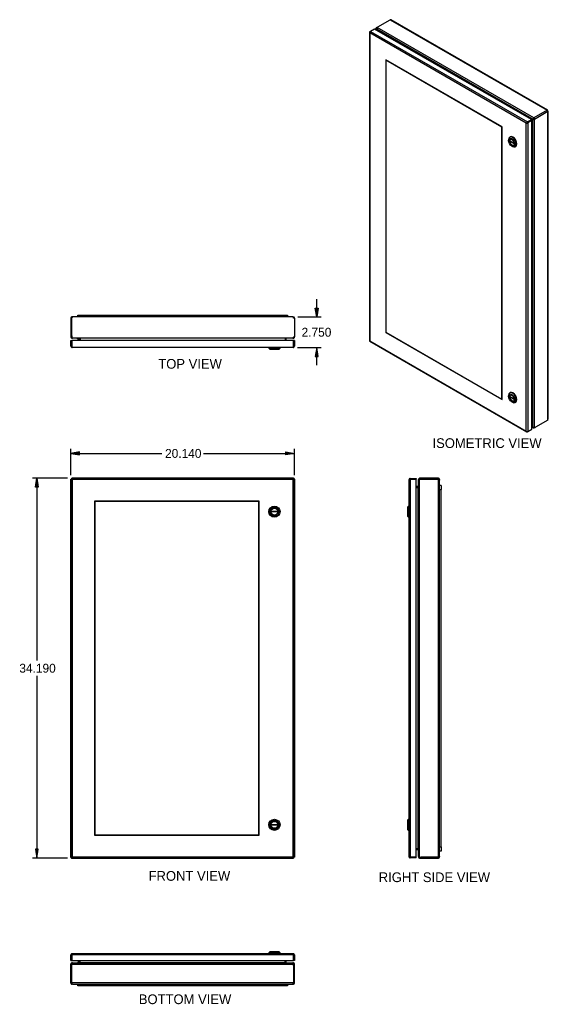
# Model space of a CAD drawing. Extents: x 91.1 to 183.8, y -18.5 to 70.1.
# Tile 2 of 2: x 136.2 to 183.8, y -18.5 to 70.1. Entities that reach past the tile are written whole.
import ezdxf
from ezdxf.enums import TextEntityAlignment as Align

# ---------------------------------------------------------------- set-up
doc = ezdxf.new("R2010")
doc.units = 0
doc.header["$MEASUREMENT"] = 0
doc.layers.get('0').update_dxf_attribs({"linetype": 'CONTINUOUS'})
for name, color, linetype in [('DEFAULT', 7, 'CONTINUOUS'), ('DV1_0', 7, 'CONTINUOUS'), ('DV2_0', 7, 'CONTINUOUS'), ('DV4_0', 7, 'CONTINUOUS'), ('DV7_0', 7, 'CONTINUOUS')]:
    doc.layers.add(name, color=color, linetype=linetype)
doc.styles.add('SEANS_TTF', font='txt')

msp = doc.modelspace()

# ---------------------------------------------------------------- hatches: boundary and pattern name
at = {"linetype": 'Continuous'}
for points in [[(163.061, 44.186), (162.928, 43.386), (162.795, 44.186)], [(163.061, 39.836), (162.928, 40.636), (162.795, 39.836)], [(141.601, 31.238), (140.801, 31.105), (141.601, 30.971)], [(160.141, 31.238), (160.941, 31.105), (160.141, 30.971)], [(137.62, 28.067), (137.753, 28.867), (137.887, 28.067)], [(137.62, -4.524), (137.753, -5.324), (137.887, -4.524)]]:
    msp.add_hatch(color=138, dxfattribs=at).paths.add_polyline_path(points)

# ---------------------------------------------------------------- linework, layer by layer
at = {"color": 7, "linetype": 'Continuous'}
for p, q in [((168.434, 69.492), (169.552, 70.138)), ((169.552, 70.138), (183.655, 61.995)), ((183.709, 62.001), (169.638, 70.124)), ((168.126, 69.302), (167.76, 69.09)), ((182.243, 61.151), (168.126, 69.302)), ((168.262, 69.333), (168.262, 69.223)), ((168.329, 69.374), (168.293, 69.394)), ((168.331, 69.285), (168.293, 69.263)), ((168.293, 69.263), (168.293, 69.205)), ((168.307, 69.24), (168.344, 69.261)), ((168.307, 69.24), (168.345, 69.175)), ((182.354, 61.188), (168.331, 69.285)), ((168.418, 69.133), (168.344, 69.261)), ((182.458, 61.305), (168.37, 69.439)), ((168.371, 69.456), (168.38, 69.45)), ((167.677, 69.017), (167.677, 41.244)), ((167.698, 69.009), (167.679, 69.007)), ((167.709, 69.061), (167.76, 69.09)), ((167.709, 68.944), (167.709, 41.229)), ((167.709, 68.944), (167.709, 68.944)), ((167.709, 68.944), (167.709, 68.944)), ((167.709, 68.944), (167.709, 68.944)), ((167.709, 68.944), (167.709, 68.944)), ((167.709, 68.944), (167.709, 68.944)), ((181.775, 60.822), (167.709, 68.944)), ((167.76, 69.09), (181.877, 60.94)), ((179.6, 60.485), (169.142, 66.523)), ((169.142, 66.523), (169.142, 41.995)), ((169.171, 66.507), (169.156, 66.498)), ((179.586, 60.477), (169.156, 66.498)), ((169.156, 66.498), (169.156, 42.003)), ((181.877, 60.94), (182.243, 61.151)), ((182.392, 61.209), (182.243, 61.123)), ((182.341, 61.18), (182.243, 61.123)), ((182.243, 61.151), (182.243, 61.092)), ((182.341, 61.18), (182.392, 61.209)), ((182.392, 61.211), (182.354, 61.189)), ((182.393, 61.211), (182.354, 61.188)), ((182.354, 61.188), (182.354, 61.189)), ((182.42, 61.163), (182.382, 61.141)), ((182.42, 61.163), (182.382, 61.141)), ((182.439, 61.225), (182.401, 61.242)), ((182.456, 61.196), (182.452, 61.154)), ((183.655, 61.995), (182.458, 61.305)), ((182.458, 61.246), (182.458, 61.305)), ((182.476, 61.227), (182.512, 61.248)), ((182.484, 61.202), (182.535, 61.172)), ((183.731, 61.863), (182.535, 61.172)), ((182.535, 33.433), (182.535, 61.172)), ((183.688, 61.967), (183.708, 62.001)), ((183.689, 61.966), (183.698, 61.971)), ((183.723, 61.908), (183.731, 61.913)), ((183.723, 61.907), (183.739, 61.907)), ((183.731, 34.107), (183.731, 61.863)), ((183.739, 61.907), (183.763, 61.906)), ((183.763, 34.188), (183.763, 61.907)), ((179.6, 60.485), (179.586, 60.477)), ((179.586, 35.982), (179.586, 60.477)), ((179.6, 35.957), (179.6, 60.485)), ((181.776, 60.823), (181.775, 60.822)), ((181.775, 60.822), (181.776, 60.822)), ((181.775, 60.822), (181.775, 60.822)), ((181.775, 33.108), (181.775, 60.822)), ((181.841, 60.861), (181.776, 60.823)), ((181.776, 60.822), (181.776, 60.822)), ((181.786, 60.828), (181.842, 60.86)), ((181.841, 60.861), (181.815, 60.867)), ((181.842, 60.86), (181.834, 60.834)), ((181.877, 60.881), (181.841, 60.861)), ((181.842, 60.86), (181.877, 60.881)), ((181.877, 60.881), (182.243, 61.092)), ((182.243, 61.092), (181.877, 60.881)), ((181.877, 60.881), (181.877, 60.881)), ((181.877, 60.881), (181.877, 60.881)), ((181.877, 60.881), (181.877, 60.881)), ((181.877, 60.881), (181.877, 60.881)), ((182.294, 61.063), (181.928, 60.852)), ((181.928, 60.852), (181.928, 33.079)), ((182.294, 61.063), (182.243, 61.092)), ((182.294, 33.29), (182.294, 61.063)), ((182.382, 61.141), (182.382, 61.141)), ((182.382, 33.476), (182.382, 61.141)), ((180.332, 59.596), (180.289, 59.571)), ((180.186, 59.342), (180.186, 59.269)), ((180.277, 59.265), (180.693, 59.025)), ((180.32, 59.241), (180.277, 59.216)), ((180.697, 58.974), (180.277, 59.216)), ((180.476, 58.767), (180.539, 58.73)), ((180.789, 58.705), (180.832, 58.73)), ((141.441, 43.536), (160.301, 43.536)), ((141.441, 43.536), (141.441, 43.386)), ((141.441, 43.536), (141.441, 43.536)), ((141.441, 43.386), (141.441, 43.536)), ((160.301, 43.536), (160.301, 43.386)), ((160.301, 43.386), (160.301, 43.536)), ((160.301, 43.536), (160.301, 43.536)), ((140.801, 43.278), (140.801, 41.696)), ((140.801, 43.278), (140.873, 43.278)), ((140.873, 43.278), (140.888, 43.278)), ((140.873, 43.278), (140.873, 41.696)), ((140.889, 41.696), (140.889, 43.278)), ((140.98, 43.386), (140.909, 43.386)), ((140.909, 43.314), (140.909, 43.386)), ((160.786, 43.386), (140.98, 43.386)), ((160.786, 43.386), (160.833, 43.386)), ((160.833, 43.353), (160.833, 43.386)), ((160.833, 43.278), (160.833, 43.353)), ((160.941, 43.278), (160.833, 43.278)), ((160.859, 43.303), (160.91, 43.353)), ((160.941, 43.278), (160.941, 41.586)), ((140.801, 41.696), (140.801, 41.586)), ((140.873, 41.696), (140.873, 41.586)), ((169.156, 42.003), (169.142, 41.995)), ((169.142, 41.995), (179.6, 35.957)), ((169.156, 42.003), (179.586, 35.982)), ((140.851, 41.586), (140.801, 41.586)), ((140.816, 41.261), (140.888, 41.261)), ((140.816, 40.744), (140.816, 41.261)), ((140.873, 41.586), (140.851, 41.586)), ((140.883, 41.586), (140.873, 41.586)), ((140.909, 41.586), (140.883, 41.586)), ((160.853, 41.261), (140.888, 41.261)), ((140.888, 41.261), (140.888, 40.744)), ((140.888, 40.744), (140.888, 41.261)), ((140.909, 41.586), (140.909, 41.559)), ((140.909, 41.559), (140.909, 41.55)), ((140.909, 41.55), (140.909, 41.478)), ((140.909, 41.55), (140.917, 41.55)), ((140.909, 41.478), (140.928, 41.478)), ((140.928, 41.478), (140.962, 41.478)), ((160.793, 41.478), (140.962, 41.478)), ((141.426, 41.421), (141.426, 41.478)), ((141.426, 41.421), (141.473, 41.421)), ((141.494, 41.4), (141.494, 41.261)), ((141.549, 41.453), (141.602, 41.471)), ((141.551, 41.442), (141.551, 41.261)), ((141.623, 41.442), (141.623, 41.261)), ((141.624, 41.461), (141.624, 41.442)), ((141.624, 41.442), (141.624, 41.261)), ((141.639, 41.442), (141.639, 41.453)), ((141.639, 41.442), (141.639, 41.261)), ((160.117, 41.453), (160.117, 41.442)), ((160.117, 41.442), (160.117, 41.261)), ((160.191, 41.442), (160.119, 41.442)), ((160.119, 41.261), (160.119, 41.442)), ((160.193, 41.453), (160.147, 41.468)), ((160.191, 41.261), (160.191, 41.442)), ((160.793, 41.478), (160.794, 41.478)), ((160.793, 41.478), (160.813, 41.478)), ((160.813, 41.478), (160.813, 41.485)), ((160.813, 41.478), (160.833, 41.478)), ((160.833, 41.586), (160.833, 41.505)), ((160.833, 41.586), (160.909, 41.586)), ((160.833, 41.55), (160.833, 41.478)), ((160.833, 41.55), (160.833, 41.55)), ((160.833, 41.505), (160.833, 41.478)), ((160.833, 41.478), (160.833, 41.478)), ((160.853, 40.744), (160.853, 41.261)), ((160.925, 41.261), (160.853, 41.261)), ((160.853, 41.261), (160.853, 40.744)), ((160.857, 41.559), (160.904, 41.505)), ((160.909, 41.586), (160.941, 41.586)), ((160.925, 41.261), (160.925, 40.744)), ((167.706, 41.194), (181.823, 33.044)), ((167.709, 41.229), (181.775, 33.108)), ((167.709, 41.229), (167.709, 41.229)), ((167.709, 41.229), (167.709, 41.229)), ((167.709, 41.229), (167.709, 41.229)), ((167.709, 41.229), (167.709, 41.229)), ((140.888, 40.693), (140.861, 40.656)), ((140.888, 40.744), (140.888, 40.744)), ((140.888, 40.744), (140.888, 40.656)), ((140.888, 40.744), (140.888, 40.693)), ((160.817, 40.636), (140.924, 40.636)), ((140.924, 40.636), (140.924, 40.636)), ((140.924, 40.636), (140.924, 40.636)), ((140.924, 40.636), (140.924, 40.636)), ((158.629, 40.636), (158.629, 40.576)), ((158.629, 40.576), (158.719, 40.486)), ((158.629, 40.576), (159.629, 40.576)), ((158.719, 40.486), (159.539, 40.486)), ((159.539, 40.486), (159.629, 40.576)), ((159.629, 40.576), (159.629, 40.636)), ((160.817, 40.636), (160.817, 40.636)), ((160.817, 40.636), (160.818, 40.636)), ((160.817, 40.636), (160.817, 40.636)), ((160.853, 40.744), (160.853, 40.656)), ((160.853, 40.744), (160.853, 40.744)), ((160.853, 40.693), (160.853, 40.744)), ((160.853, 40.693), (160.88, 40.656)), ((180.332, 36.579), (180.289, 36.554)), ((179.6, 35.99), (179.586, 35.982)), ((180.186, 36.325), (180.186, 36.252)), ((180.277, 36.248), (180.693, 36.008)), ((180.32, 36.224), (180.277, 36.199)), ((180.697, 35.957), (180.277, 36.199)), ((180.476, 35.75), (180.539, 35.713)), ((180.789, 35.688), (180.832, 35.713)), ((183.731, 34.107), (182.612, 33.461)), ((181.776, 33.108), (181.775, 33.108)), ((181.775, 33.108), (181.775, 33.108)), ((181.775, 33.108), (181.776, 33.107)), ((181.776, 33.108), (181.775, 33.108)), ((181.776, 33.108), (181.776, 33.108)), ((181.826, 33.066), (181.815, 33.05)), ((181.928, 33.079), (181.877, 33.049)), ((181.928, 33.079), (182.294, 33.29)), ((182.368, 33.499), (182.294, 33.628)), ((182.294, 33.543), (182.331, 33.478)), ((182.294, 33.483), (182.344, 33.454)), ((182.294, 33.447), (182.389, 33.392)), ((182.331, 33.478), (182.368, 33.499)), ((182.379, 33.475), (182.344, 33.454)), ((182.382, 33.476), (182.379, 33.475)), ((182.458, 33.429), (182.458, 33.389)), ((182.55, 33.425), (182.55, 33.436)), ((140.801, 28.778), (140.801, 28.758)), ((140.801, 28.778), (140.816, 28.778)), ((140.816, 28.758), (140.801, 28.758)), ((140.816, -5.236), (140.816, 28.779)), ((140.816, 28.779), (140.861, 28.779)), ((140.888, 28.779), (140.861, 28.779)), ((140.888, 28.851), (160.853, 28.851)), ((140.888, 28.851), (140.888, 28.806)), ((140.888, 28.779), (140.888, 28.806)), ((140.917, 28.75), (140.888, 28.779)), ((140.889, 28.867), (140.889, 28.851)), ((140.909, 28.867), (140.889, 28.867)), ((140.909, 28.851), (140.909, 28.867)), ((160.833, 28.867), (140.909, 28.867)), ((140.924, 28.743), (140.924, 28.743)), ((160.817, 28.743), (140.924, 28.743)), ((140.924, 28.743), (140.924, -5.2)), ((140.924, 28.743), (140.924, 28.743)), ((140.924, 28.743), (140.924, 28.743)), ((140.924, 28.743), (140.924, 28.743)), ((160.817, 28.743), (160.817, 28.743)), ((160.817, -5.2), (160.817, 28.743)), ((160.817, 28.743), (160.817, 28.743)), ((160.817, 28.743), (160.817, 28.743)), ((160.817, 28.743), (160.818, 28.743)), ((160.824, 28.75), (160.853, 28.779)), ((160.833, 28.867), (160.833, 28.851)), ((160.853, 28.851), (160.853, 28.806)), ((160.853, 28.779), (160.853, 28.806)), ((160.853, 28.779), (160.88, 28.779)), ((160.858, 28.784), (160.909, 28.835)), ((160.925, 28.779), (160.88, 28.779)), ((160.925, 28.779), (160.925, -5.236)), ((160.941, 28.759), (160.925, 28.759)), ((160.941, -5.215), (160.941, 28.759)), ((171.24, 28.743), (171.24, 28.743)), ((171.24, -5.2), (171.24, 28.743)), ((171.24, 28.743), (171.24, 28.743)), ((171.24, 28.743), (171.24, 28.743)), ((171.297, 28.779), (171.26, 28.806)), ((171.348, 28.779), (171.26, 28.779)), ((171.348, 28.779), (171.297, 28.779)), ((171.348, 28.851), (171.865, 28.851)), ((171.348, 28.779), (171.348, -5.236)), ((171.348, 28.779), (171.865, 28.779)), ((171.348, 28.779), (171.348, 28.779)), ((171.865, 28.779), (171.348, 28.779)), ((171.865, 28.851), (171.865, 28.779)), ((171.865, -5.236), (171.865, 28.779)), ((172.082, 28.759), (172.082, 28.739)), ((172.154, 28.759), (172.082, 28.759)), ((172.109, 28.759), (172.082, 28.759)), ((172.082, 28.759), (172.082, 28.759)), ((172.082, 28.739), (172.082, 28.72)), ((172.082, 28.739), (172.089, 28.739)), ((172.082, 28.72), (172.082, 28.72)), ((172.082, -5.162), (172.082, 28.72)), ((172.163, 28.783), (172.109, 28.831)), ((172.19, 28.759), (172.109, 28.759)), ((173.882, 28.867), (172.19, 28.867)), ((172.19, 28.867), (172.19, 28.835)), ((172.19, 28.835), (172.19, 28.759)), ((172.19, -5.215), (172.19, 28.759)), ((173.882, 28.759), (172.19, 28.759)), ((173.882, 28.759), (173.882, 28.867)), ((173.882, -5.235), (173.882, 28.759)), ((173.957, 28.759), (173.882, 28.759)), ((173.907, 28.784), (173.957, 28.836)), ((173.957, 28.759), (173.99, 28.759)), ((173.99, 28.759), (173.99, 28.711)), ((173.99, -5.144), (173.99, 28.711)), ((172.046, 28.117), (171.865, 28.117)), ((172.046, 28.045), (171.865, 28.045)), ((171.865, 28.043), (172.046, 28.044)), ((172.046, -4.485), (172.046, 28.044)), ((172.057, 28.044), (172.046, 28.044)), ((172.057, 28.118), (172.073, 28.074)), ((174.14, 28.226), (173.99, 28.226)), ((173.99, 27.851), (174.14, 27.851)), ((174.14, 28.226), (174.14, 27.851)), ((174.14, -4.309), (174.14, 27.851)), ((157.741, 26.792), (142.951, 26.792)), ((142.951, 26.792), (142.951, -3.249)), ((157.721, 26.771), (142.971, 26.771)), ((142.971, 26.771), (142.971, -3.229)), ((157.721, -3.229), (157.721, 26.771)), ((157.741, -3.249), (157.741, 26.792)), ((158.818, 25.896), (159.44, 25.896)), ((159.44, 25.836), (158.818, 25.836)), ((171.18, 26.366), (171.09, 26.276)), ((171.09, 26.276), (171.09, 25.456)), ((171.18, 26.366), (171.18, 25.366)), ((171.24, 26.366), (171.18, 26.366)), ((171.09, 25.456), (171.18, 25.366)), ((171.18, 25.366), (171.24, 25.366)), ((158.818, -2.294), (159.44, -2.294)), ((159.44, -2.354), (158.818, -2.354)), ((171.18, -1.824), (171.09, -1.914)), ((171.09, -1.914), (171.09, -2.734)), ((171.24, -1.824), (171.18, -1.824)), ((171.18, -1.824), (171.18, -2.824)), ((142.951, -3.249), (157.741, -3.249)), ((142.971, -3.229), (157.721, -3.229)), ((171.09, -2.734), (171.18, -2.824)), ((171.18, -2.824), (171.24, -2.824)), ((173.99, -4.309), (174.14, -4.309)), ((174.14, -4.309), (174.14, -4.684)), ((140.801, -5.216), (140.816, -5.216)), ((140.816, -5.236), (140.861, -5.236)), ((140.883, -5.241), (140.832, -5.292)), ((140.888, -5.236), (140.861, -5.236)), ((140.917, -5.207), (140.888, -5.236)), ((140.888, -5.236), (140.888, -5.263)), ((140.888, -5.308), (140.888, -5.263)), ((160.853, -5.308), (140.888, -5.308)), ((140.909, -5.324), (140.909, -5.308)), ((140.924, -5.2), (140.924, -5.2)), ((140.924, -5.2), (160.817, -5.2)), ((140.924, -5.2), (140.924, -5.2)), ((140.924, -5.2), (140.924, -5.2)), ((140.924, -5.2), (140.924, -5.2)), ((160.817, -5.2), (160.817, -5.2)), ((160.818, -5.2), (160.817, -5.2)), ((160.817, -5.2), (160.817, -5.2)), ((160.817, -5.2), (160.817, -5.2)), ((160.824, -5.207), (160.853, -5.236)), ((160.833, -5.308), (160.833, -5.324)), ((160.853, -5.236), (160.853, -5.263)), ((160.853, -5.236), (160.88, -5.236)), ((160.853, -5.308), (160.853, -5.263)), ((160.853, -5.324), (160.853, -5.308)), ((160.925, -5.236), (160.88, -5.236)), ((160.925, -5.215), (160.941, -5.215)), ((160.941, -5.235), (160.925, -5.235)), ((160.941, -5.235), (160.941, -5.215)), ((171.24, -5.2), (171.24, -5.2)), ((171.24, -5.2), (171.24, -5.2)), ((171.24, -5.2), (171.24, -5.2)), ((171.348, -5.236), (171.26, -5.236)), ((171.297, -5.236), (171.26, -5.263)), ((171.297, -5.236), (171.348, -5.236)), ((171.348, -5.236), (171.865, -5.236)), ((171.865, -5.236), (171.348, -5.236)), ((171.348, -5.236), (171.348, -5.236)), ((171.865, -5.308), (171.348, -5.308)), ((172.046, -4.485), (171.865, -4.485)), ((171.865, -4.5), (172.046, -4.501)), ((172.046, -4.502), (171.865, -4.502)), ((172.046, -4.574), (171.865, -4.574)), ((171.865, -5.308), (171.865, -5.236)), ((172.046, -4.485), (172.046, -4.501)), ((172.046, -4.485), (172.057, -4.485)), ((172.066, -4.501), (172.046, -4.501)), ((172.057, -4.576), (172.075, -4.522)), ((172.082, -5.162), (172.082, -5.196)), ((172.082, -5.196), (172.082, -5.216)), ((172.082, -5.196), (172.119, -5.196)), ((172.132, -5.216), (172.082, -5.216)), ((172.154, -5.216), (172.132, -5.216)), ((172.154, -5.207), (172.154, -5.216)), ((172.163, -5.216), (172.154, -5.216)), ((172.19, -5.216), (172.163, -5.216)), ((172.19, -5.241), (172.19, -5.216)), ((172.19, -5.216), (172.19, -5.216)), ((172.19, -5.252), (172.19, -5.241)), ((172.19, -5.252), (172.19, -5.274)), ((172.19, -5.252), (172.3, -5.252)), ((173.882, -5.235), (172.3, -5.235)), ((172.3, -5.324), (172.3, -5.252)), ((172.3, -5.252), (173.882, -5.252)), ((173.882, -5.236), (173.882, -5.252)), ((173.882, -5.324), (173.882, -5.252)), ((173.918, -5.216), (173.99, -5.216)), ((174.14, -4.684), (173.99, -4.684)), ((173.99, -5.216), (173.99, -5.144)), ((140.909, -5.324), (160.833, -5.324)), ((160.833, -5.324), (160.853, -5.324)), ((172.19, -5.324), (172.3, -5.324)), ((172.3, -5.324), (173.882, -5.324)), ((140.816, -14.541), (140.816, -14.024)), ((140.888, -13.973), (140.861, -13.936)), ((140.888, -14.024), (140.888, -13.936)), ((140.888, -13.973), (140.888, -14.024)), ((160.853, -14.024), (140.888, -14.024)), ((140.888, -14.024), (140.888, -14.541)), ((140.888, -14.541), (140.888, -14.024)), ((140.888, -14.024), (140.888, -14.024)), ((140.924, -13.916), (140.924, -13.916)), ((140.924, -13.916), (160.817, -13.916)), ((140.924, -13.916), (140.924, -13.916)), ((140.924, -13.916), (140.924, -13.916)), ((158.719, -13.766), (158.629, -13.856)), ((158.629, -13.856), (158.629, -13.916)), ((159.629, -13.856), (158.629, -13.856)), ((159.539, -13.766), (158.719, -13.766)), ((159.629, -13.856), (159.539, -13.766)), ((159.629, -13.916), (159.629, -13.856)), ((160.818, -13.916), (160.817, -13.916)), ((160.817, -13.916), (160.817, -13.916)), ((160.817, -13.916), (160.817, -13.916)), ((160.853, -13.973), (160.88, -13.936)), ((160.853, -14.024), (160.853, -13.936)), ((160.853, -14.024), (160.853, -13.973)), ((160.853, -14.024), (160.853, -14.024)), ((160.853, -14.024), (160.853, -14.541)), ((160.853, -14.541), (160.853, -14.024)), ((160.925, -14.024), (160.925, -14.541)), ((140.801, -16.558), (140.801, -14.866)), ((140.816, -14.541), (140.888, -14.541)), ((140.909, -14.866), (140.832, -14.866)), ((140.885, -14.839), (140.837, -14.785)), ((140.888, -14.541), (160.853, -14.541)), ((140.908, -14.758), (140.909, -14.758)), ((140.909, -14.83), (140.908, -14.758)), ((140.928, -14.758), (140.909, -14.758)), ((140.909, -14.786), (140.909, -14.758)), ((140.909, -14.866), (140.909, -14.786)), ((140.909, -14.83), (140.909, -14.83)), ((140.909, -16.558), (140.909, -14.866)), ((140.909, -14.866), (160.833, -14.866)), ((140.948, -14.758), (140.928, -14.758)), ((140.928, -14.758), (140.928, -14.766)), ((140.948, -14.758), (160.779, -14.758)), ((140.948, -14.758), (140.948, -14.758)), ((141.426, -14.701), (141.473, -14.701)), ((141.426, -14.701), (141.426, -14.758)), ((141.494, -14.68), (141.494, -14.541)), ((141.549, -14.734), (141.594, -14.749)), ((141.551, -14.541), (141.551, -14.722)), ((141.551, -14.722), (141.623, -14.722)), ((141.623, -14.541), (141.623, -14.722)), ((141.624, -14.722), (141.624, -14.541)), ((141.624, -14.734), (141.624, -14.722)), ((141.624, -14.722), (160.103, -14.722)), ((160.103, -14.722), (160.103, -14.541)), ((160.103, -14.722), (160.103, -14.734)), ((160.117, -14.722), (160.103, -14.722)), ((160.117, -14.722), (160.117, -14.541)), ((160.117, -14.742), (160.117, -14.722)), ((160.119, -14.722), (160.119, -14.541)), ((160.193, -14.734), (160.139, -14.751)), ((160.191, -14.722), (160.191, -14.541)), ((160.813, -14.758), (160.779, -14.758)), ((160.813, -14.758), (160.813, -14.795)), ((160.833, -14.758), (160.813, -14.758)), ((160.833, -14.83), (160.824, -14.83)), ((160.833, -14.83), (160.833, -14.758)), ((160.833, -14.839), (160.833, -14.83)), ((160.833, -14.866), (160.833, -14.839)), ((160.833, -14.867), (160.833, -14.866)), ((160.833, -14.866), (160.858, -14.866)), ((160.925, -14.541), (160.853, -14.541)), ((160.853, -14.976), (160.853, -16.558)), ((160.858, -14.866), (160.869, -14.866)), ((160.869, -14.976), (160.869, -14.866)), ((160.869, -14.866), (160.891, -14.866)), ((160.869, -16.558), (160.869, -14.976)), ((160.941, -14.976), (160.869, -14.976)), ((160.891, -14.866), (160.941, -14.866)), ((160.941, -14.976), (160.941, -14.866)), ((160.941, -16.558), (160.941, -14.976)), ((140.801, -16.558), (140.909, -16.558)), ((140.883, -16.583), (140.831, -16.633)), ((140.909, -16.558), (140.909, -16.633)), ((160.853, -16.558), (140.909, -16.558)), ((140.909, -16.633), (140.909, -16.666)), ((140.956, -16.666), (140.909, -16.666)), ((140.956, -16.666), (160.762, -16.666)), ((141.441, -16.816), (141.441, -16.666)), ((141.441, -16.666), (141.441, -16.816)), ((160.301, -16.816), (141.441, -16.816)), ((141.441, -16.816), (141.441, -16.816)), ((160.301, -16.816), (160.301, -16.666)), ((160.301, -16.666), (160.301, -16.816)), ((160.301, -16.816), (160.301, -16.816)), ((160.762, -16.666), (160.833, -16.666)), ((160.833, -16.594), (160.833, -16.666)), ((160.869, -16.558), (160.853, -16.558)), ((160.941, -16.558), (160.869, -16.558))]:
    msp.add_line(p, q, dxfattribs=at)
for centre, radius in [((159.129, 25.866), 0.5), ((159.129, 25.866), 0.41), ((159.129, 25.866), 0.312), ((159.129, -2.324), 0.5), ((159.129, -2.324), 0.41), ((159.129, -2.324), 0.312)]:
    msp.add_circle(centre, radius, dxfattribs=at)
for centre, radius, start, end in [((169.578, 70.019), 0.121, 60, 102.24268), ((168.481, 69.329), 0.156, 135.42382, 196.41776), ((167.809, 69.03), 0.132, 190.15261, 220.71537), ((167.898, 69.01), 0.201, 177.8102, 199.21468), ((182.531, 61.081), 0.207, 128.69066, 148.47975), ((182.378, 61.348), 0.207, 271.24427, 290.96136), ((182.438, 61.132), 0.0905, 102.0239, 120.05875), ((182.652, 60.124), 1.121, 100.94684, 102.1568), ((182.376, 61.241), 0.0903, 299.68357, 317.70316), ((181.983, 61.6), 0.622, 317.34779, 319.50711), ((181.951, 60.707), 0.21, 130.3254, 146.59357), ((181.763, 61.032), 0.21, 273.40643, 289.6746), ((140.909, 43.278), 0.108, 90, 180), ((140.909, 43.278), 0.036, 90, 180), ((160.833, 43.278), 0.108, 44.22131, 90), ((160.833, 43.277), 0.0364, 44.46947, 89.75184), ((160.833, 43.278), 0.036, 0, 44.22138), ((160.833, 43.278), 0.108, 0, 44.22138), ((141.201, 41.696), 0.312, 180, 200.653), ((140.909, 41.586), 0.108, 180, 270), ((140.909, 41.586), 0.036, 180, 270), ((140.95, 41.647), 0.0973, 244.88275, 249.23089), ((141.473, 41.4), 0.078, 0, 90), ((141.473, 41.4), 0.021, 0, 90), ((141.515, 41.442), 0.036, 18.60339, 90), ((141.515, 41.442), 0.036, 0, 18.60339), ((141.559, 41.337), 0.141, 55.55386, 86.93152), ((141.515, 41.442), 0.108, 0, 11.86819), ((141.545, 41.337), 0.14, 55.65886, 57.46836), ((160.196, 41.337), 0.14, 93.03044, 124.34114), ((160.227, 41.442), 0.108, 172.57821, 180), ((160.227, 41.442), 0.036, 161.39661, 180), ((160.227, 41.442), 0.036, 90, 161.39661), ((160.833, 41.586), 0.0363, 270.30213, 311.33488), ((160.833, 41.586), 0.108, 270.11673, 311.5216), ((160.833, 41.586), 0.036, 311.51946, 360), ((160.833, 41.586), 0.108, 311.51946, 360), ((140.924, 40.744), 0.108, 180, 234.47348), ((140.924, 40.744), 0.108, 234.47348, 269.78246), ((140.924, 40.744), 0.036, 180, 183.79021), ((140.924, 40.744), 0.108, 269.89915, 270), ((160.817, 40.744), 0.108, 270, 270.10085), ((160.817, 40.744), 0.108, 270.21754, 305.52652), ((160.817, 40.744), 0.036, 356.20979, 360), ((160.817, 40.744), 0.108, 305.52652, 360), ((181.928, 33.239), 0.201, 220.78532, 242.1898), ((181.9, 33.151), 0.132, 199.28463, 229.84739), ((182.495, 33.585), 0.157, 223.66139, 284.49703), ((141.305, 29.482), 0.831, 237.7263, 242.68049), ((140.186, 28.362), 0.831, 27.31951, 32.2737), ((161.556, 28.362), 0.831, 147.7263, 152.68049), ((160.436, 29.482), 0.831, 297.31951, 302.2737), ((160.833, 28.759), 0.108, 45, 90), ((160.833, 28.759), 0.036, 45, 55.62559), ((160.833, 28.759), 0.036, 34.37441, 45), ((160.833, 28.759), 0.108, 0, 45), ((171.348, 28.743), 0.108, 144.47348, 179.78246), ((171.348, 28.743), 0.108, 179.89915, 180), ((171.348, 28.743), 0.108, 90, 144.47348), ((171.348, 28.743), 0.036, 90, 93.79021), ((172.19, 28.759), 0.108, 138.15434, 179.60326), ((172.19, 28.759), 0.108, 90, 138.15618), ((172.19, 28.759), 0.036, 138.15418, 179.60338), ((172.19, 28.759), 0.036, 90, 138.15615), ((173.882, 28.759), 0.108, 45.77862, 90), ((173.882, 28.759), 0.036, 45.77862, 90), ((173.881, 28.758), 0.0364, 0.24819, 45.53044), ((173.882, 28.759), 0.108, 0, 45.77862), ((172.046, 28.153), 0.036, 270, 289.00077), ((172.046, 28.153), 0.108, 270, 276.94057), ((172.046, 28.153), 0.036, 289.00087, 360), ((171.94, 28.124), 0.142, 325.66966, 356.81571), ((159.129, 25.866), 0.312, 174.48878, 185.51122), ((159.129, 25.866), 0.312, 354.48878, 5.51122), ((159.129, -2.324), 0.312, 174.48878, 185.51122), ((140.909, -5.216), 0.108, 180, 225), ((140.909, -5.216), 0.108, 225, 270), ((141.305, -5.939), 0.831, 117.31951, 122.2737), ((140.909, -5.216), 0.036, 214.37441, 225), ((140.909, -5.216), 0.036, 225, 235.62559), ((140.186, -4.819), 0.831, 327.7263, 332.68049), ((161.556, -4.819), 0.831, 207.31951, 212.2737), ((160.436, -5.939), 0.831, 57.7263, 62.68049), ((171.348, -5.2), 0.108, 180, 180.10085), ((171.348, -5.2), 0.108, 180.21754, 215.52652), ((171.348, -5.2), 0.108, 215.52652, 270), ((171.348, -5.2), 0.036, 266.20979, 270), ((172.046, -4.61), 0.108, 78.13181, 90), ((172.046, -4.61), 0.036, 71.39661, 90), ((171.94, -4.566), 0.142, 3.18429, 34.33034), ((171.94, -4.581), 0.142, 33.06542, 34.33034), ((172.046, -4.61), 0.036, 0.00011, 71.3965), ((172.19, -5.216), 0.108, 180, 270), ((172.19, -5.216), 0.036, 180, 270), ((172.25, -5.175), 0.0961, 200.66048, 205.08947), ((172.3, -4.923), 0.312, 249.347, 270), ((173.882, -5.216), 0.036, 270, 360), ((173.882, -5.216), 0.108, 270, 360), ((140.924, -14.024), 0.108, 125.52652, 180), ((140.924, -14.024), 0.108, 90.21754, 125.52652), ((140.924, -14.024), 0.036, 176.20979, 180), ((140.924, -14.024), 0.108, 90, 90.10085), ((160.817, -14.024), 0.108, 89.89915, 90), ((160.817, -14.024), 0.108, 54.47348, 89.78246), ((160.817, -14.024), 0.036, 0, 3.79021), ((160.817, -14.024), 0.108, 0, 54.47348), ((140.909, -14.866), 0.108, 131.51946, 180), ((140.909, -14.866), 0.108, 90.11673, 131.5216), ((140.909, -14.866), 0.036, 131.51946, 180), ((140.909, -14.866), 0.0363, 90.30213, 131.33488), ((141.473, -14.68), 0.021, 270, 360), ((141.473, -14.68), 0.078, 270, 360), ((141.515, -14.722), 0.036, 270, 341.39661), ((141.515, -14.722), 0.036, 341.39661, 360), ((141.545, -14.618), 0.14, 273.03044, 304.34114), ((141.515, -14.722), 0.108, 352.57821, 360), ((160.182, -14.617), 0.141, 235.55386, 266.93152), ((160.196, -14.618), 0.14, 235.65886, 237.46836), ((160.227, -14.722), 0.108, 180, 191.86819), ((160.227, -14.722), 0.036, 180, 198.60339), ((160.227, -14.722), 0.036, 198.60339, 270), ((160.791, -14.927), 0.0973, 64.88275, 69.23089), ((160.833, -14.866), 0.108, 0, 90), ((160.833, -14.866), 0.036, 0, 90), ((160.541, -14.976), 0.312, 0, 20.653), ((140.909, -16.558), 0.108, 180, 224.22138), ((140.909, -16.558), 0.108, 224.22131, 270), ((140.909, -16.558), 0.036, 180, 224.22138), ((140.909, -16.558), 0.0364, 224.46947, 269.75184), ((160.833, -16.558), 0.108, 270, 360), ((160.833, -16.558), 0.036, 270, 360)]:
    msp.add_arc(centre, radius, start, end, dxfattribs=at)
for centre, major_axis, start_param, end_param in [((168.371, 69.201), (0.156, 0.27), 0.785398, 1.145861), ((168.5, 69.351), (-0.156, 0.27), 1.485603, 1.570796), ((168.654, 69.364), (-0.312, 0), 5.497787, 5.85825), ((167.785, 69.017), (0.108, 0), 2.356194, 3.306936), ((167.76, 69.002), (0.054, 0.0935), 0.785398, 1.73614), ((182.185, 61.45), (-0.156, 0.27), 3.141593, 3.225101), ((182.236, 61.48), (-0.156, 0.27), 3.141593, 3.184636), ((182.458, 61.216), (0.054, 0.0935), 0.785398, 1.625882), ((182.571, 60.892), (-0.156, 0.27), 6.176439, 6.224615), ((182.458, 61.216), (0.018, 0.0312), 0.785398, 1.625881), ((182.458, 61.216), (0.108, 0), 4.651642, 5.497787), ((182.458, 61.216), (0.036, 0), 4.651642, 5.497787), ((182.458, 61.216), (-0.054, 0.0935), 4.712389, 5.497787), ((182.458, 61.216), (-0.018, 0.0312), 4.712389, 5.497787), ((182.458, 61.216), (-0.018, 0.0312), 3.926991, 4.712389), ((182.458, 61.216), (-0.054, 0.0935), 3.926991, 4.712389), ((183.655, 61.907), (0.054, 0.0935), 0.01359, 0.785398), ((183.655, 61.907), (0.054, -0.0935), 0.785398, 2.356194), ((183.655, 61.907), (0.108, 0), 5.497787, 6.269596), ((181.877, 60.852), (0.054, 0.0935), 0.785398, 1.73614), ((181.852, 60.896), (0.108, 0), 4.547046, 5.497787), ((180.539, 59.138), (-0.25, 0.433), 0, 0.785398), ((180.497, 59.114), (0.156, -0.271), 3.209527, 6.215251), ((180.539, 59.138), (-0.25, 0.433), 2.356194, 6.283185), ((180.582, 59.163), (-0.25, 0.433), 3.141593, 6.283185), ((180.497, 59.114), (-0.156, 0.271), 0.689209, 0.881587), ((167.785, 41.244), (0.108, 0), 3.141593, 3.306936), ((167.76, 41.288), (0.054, 0.0935), 2.976249, 3.141593), ((180.539, 36.121), (-0.25, 0.433), 0, 0.785398), ((180.497, 36.097), (0.156, -0.271), 3.209527, 6.215251), ((180.539, 36.121), (-0.25, 0.433), 2.356194, 6.283185), ((180.582, 36.146), (-0.25, 0.433), 3.141593, 6.283185), ((180.497, 36.097), (-0.156, 0.271), 0.689209, 0.881587), ((181.877, 33.137), (0.054, 0.0935), 2.976249, 3.926991), ((181.852, 33.123), (0.108, 0), 4.547046, 5.497787), ((182.175, 33.388), (0.156, -0.27), 1.485603, 1.570796), ((182.524, 33.589), (0.156, -0.27), 4.712389, 4.797583), ((182.329, 33.553), (0.312, 0), 5.137324, 5.497787), ((182.612, 33.716), (-0.156, -0.27), 0.424935, 0.785398)]:
    msp.add_ellipse(centre, major_axis=major_axis, ratio=0.57735, start_param=start_param, end_param=end_param, dxfattribs=at)
for centre, major_axis in [((180.476, 59.101), (-0.205, 0.355)), ((180.476, 59.101), (0.156, -0.271)), ((180.476, 36.084), (-0.205, 0.355)), ((180.476, 36.084), (0.156, -0.271))]:
    msp.add_ellipse(centre, major_axis=major_axis, ratio=0.57735, dxfattribs=at)
for points, knots in [([(168.293, 69.263), (168.292, 69.264), (168.289, 69.268), (168.285, 69.273), (168.281, 69.278), (168.277, 69.283), (168.274, 69.289), (168.271, 69.294), (168.269, 69.3), (168.266, 69.306), (168.265, 69.312), (168.263, 69.317), (168.262, 69.323), (168.261, 69.333), (168.262, 69.347), (168.267, 69.361), (168.273, 69.372), (168.279, 69.38), (168.285, 69.388), (168.291, 69.392), (168.293, 69.394)], [0, 0, 0, 0, 0.038927, 0.078125, 0.117589, 0.157316, 0.197302, 0.237544, 0.278037, 0.318777, 0.35976, 0.400982, 0.442438, 0.484123, 0.610333, 0.738419, 0.803205, 0.86841, 0.934014, 1, 1, 1, 1]), ([(183.698, 61.971), (183.703, 61.979), (183.707, 61.986), (183.71, 61.997), (183.71, 62), (183.708, 62.001), (183.708, 62.001), (183.708, 62.001)], [0, 0, 0, 0, 0.491496, 0.491496, 0.982991, 0.982991, 1, 1, 1, 1]), ([(183.763, 61.906), (183.763, 61.906), (183.763, 61.906), (183.763, 61.908), (183.76, 61.91), (183.749, 61.913), (183.741, 61.913), (183.731, 61.913)], [0, 0, 0, 0, 0.017009, 0.017009, 0.508504, 0.508504, 1, 1, 1, 1]), ([(140.889, 43.278), (140.896, 43.292), (140.904, 43.306), (140.919, 43.332), (140.927, 43.344), (140.942, 43.364), (140.949, 43.372), (140.965, 43.383), (140.972, 43.386), (140.98, 43.386)], [0, 0, 0, 0, 0.25, 0.25, 0.5, 0.5, 0.75, 0.75, 1, 1, 1, 1]), ([(160.786, 43.386), (160.793, 43.386), (160.801, 43.383), (160.817, 43.372), (160.824, 43.364), (160.832, 43.354), (160.833, 43.353), (160.833, 43.353)], [0, 0, 0, 0, 0.491496, 0.491496, 0.982991, 0.982991, 1, 1, 1, 1]), ([(140.909, 41.586), (140.909, 41.583), (140.91, 41.579), (140.912, 41.572), (140.913, 41.566), (140.915, 41.56), (140.916, 41.553), (140.918, 41.547), (140.919, 41.541), (140.921, 41.536), (140.923, 41.53), (140.924, 41.525), (140.926, 41.52), (140.928, 41.515), (140.93, 41.511), (140.933, 41.503), (140.938, 41.493), (140.945, 41.485), (140.951, 41.48), (140.957, 41.478), (140.96, 41.478), (140.962, 41.478)], [0, 0, 0, 0, 0.037762, 0.075401, 0.112915, 0.150301, 0.187553, 0.22467, 0.261647, 0.298481, 0.335169, 0.371708, 0.408094, 0.444324, 0.480396, 0.516305, 0.6405, 0.762564, 0.842753, 0.921909, 1, 1, 1, 1]), ([(160.794, 41.478), (160.8, 41.478), (160.807, 41.48), (160.82, 41.49), (160.826, 41.496), (160.833, 41.505)], [0, 0, 0, 0, 0.5, 0.5, 1, 1, 1, 1]), ([(167.679, 41.234), (167.681, 41.232), (167.684, 41.231), (167.694, 41.229), (167.701, 41.229), (167.709, 41.229)], [0, 0, 0, 0, 0.5, 0.5, 1, 1, 1, 1]), ([(167.698, 41.201), (167.697, 41.203), (167.698, 41.207), (167.702, 41.216), (167.705, 41.222), (167.709, 41.229)], [0, 0, 0, 0, 0.5, 0.5, 1, 1, 1, 1]), ([(140.888, 40.656), (140.894, 40.649), (140.9, 40.644), (140.912, 40.637), (140.918, 40.636), (140.924, 40.636)], [0, 0, 0, 0, 0.5, 0.5, 1, 1, 1, 1]), ([(160.853, 40.656), (160.847, 40.649), (160.841, 40.644), (160.829, 40.637), (160.823, 40.636), (160.817, 40.636)], [0, 0, 0, 0, 0.5, 0.5, 1, 1, 1, 1]), ([(182.458, 33.389), (182.456, 33.388), (182.452, 33.387), (182.447, 33.385), (182.441, 33.384), (182.436, 33.383), (182.43, 33.382), (182.425, 33.382), (182.42, 33.382), (182.414, 33.383), (182.409, 33.384), (182.404, 33.385), (182.399, 33.387), (182.395, 33.389), (182.39, 33.391), (182.382, 33.396), (182.372, 33.405), (182.361, 33.417), (182.354, 33.43), (182.348, 33.442), (182.345, 33.45), (182.344, 33.454)], [0, 0, 0, 0, 0.037762, 0.075401, 0.112915, 0.150301, 0.187553, 0.22467, 0.261647, 0.298481, 0.335169, 0.371708, 0.408094, 0.444324, 0.480396, 0.516305, 0.6405, 0.762564, 0.842753, 0.921909, 1, 1, 1, 1]), ([(140.815, 28.745), (140.813, 28.746), (140.81, 28.748), (140.806, 28.751), (140.803, 28.753), (140.801, 28.756), (140.801, 28.757), (140.801, 28.758)], [0, 0, 0, 0, 0.190577, 0.391048, 0.592814, 0.795817, 1, 1, 1, 1]), ([(140.909, 28.867), (140.909, 28.866), (140.91, 28.866), (140.912, 28.866), (140.913, 28.865), (140.915, 28.863), (140.916, 28.862), (140.918, 28.86), (140.919, 28.857), (140.921, 28.855), (140.922, 28.853), (140.922, 28.852)], [0, 0, 0, 0, 0.116798, 0.233218, 0.349251, 0.464884, 0.580108, 0.694911, 0.809282, 0.923212, 1, 1, 1, 1]), ([(171.26, 28.779), (171.253, 28.773), (171.248, 28.767), (171.241, 28.755), (171.24, 28.749), (171.24, 28.743)], [0, 0, 0, 0, 0.5, 0.5, 1, 1, 1, 1]), ([(172.082, 28.72), (172.082, 28.727), (172.085, 28.734), (172.095, 28.747), (172.101, 28.753), (172.109, 28.759)], [0, 0, 0, 0, 0.542744, 0.542744, 1, 1, 1, 1]), ([(173.957, 28.759), (173.957, 28.758), (173.958, 28.758), (173.968, 28.75), (173.976, 28.742), (173.987, 28.727), (173.99, 28.719), (173.99, 28.711)], [0, 0, 0, 0, 0.017009, 0.017009, 0.508504, 0.508504, 1, 1, 1, 1]), ([(160.833, -5.324), (160.832, -5.324), (160.831, -5.324), (160.83, -5.323), (160.828, -5.322), (160.827, -5.321), (160.825, -5.319), (160.824, -5.317), (160.822, -5.314), (160.821, -5.312), (160.82, -5.31), (160.819, -5.309)], [0, 0, 0, 0, 0.116798, 0.233218, 0.349251, 0.464884, 0.580108, 0.694911, 0.809282, 0.923212, 1, 1, 1, 1]), ([(160.927, -5.202), (160.928, -5.203), (160.932, -5.205), (160.936, -5.208), (160.939, -5.211), (160.94, -5.213), (160.941, -5.215), (160.941, -5.215)], [0, 0, 0, 0, 0.190577, 0.391048, 0.592814, 0.795817, 1, 1, 1, 1]), ([(171.26, -5.236), (171.253, -5.23), (171.248, -5.224), (171.241, -5.212), (171.24, -5.206), (171.24, -5.2)], [0, 0, 0, 0, 0.5, 0.5, 1, 1, 1, 1]), ([(172.082, -5.162), (172.082, -5.163), (172.082, -5.165), (172.082, -5.168), (172.083, -5.17), (172.085, -5.173), (172.086, -5.176), (172.089, -5.178), (172.091, -5.181), (172.094, -5.183), (172.098, -5.186), (172.101, -5.188), (172.106, -5.19), (172.113, -5.194), (172.126, -5.199), (172.142, -5.204), (172.156, -5.208), (172.167, -5.211), (172.178, -5.213), (172.186, -5.215), (172.19, -5.215)], [0, 0, 0, 0, 0.038927, 0.078125, 0.117589, 0.157316, 0.197302, 0.237544, 0.278037, 0.318777, 0.35976, 0.400982, 0.442438, 0.484123, 0.610333, 0.738419, 0.803205, 0.86841, 0.934014, 1, 1, 1, 1]), ([(173.99, -5.144), (173.99, -5.152), (173.987, -5.16), (173.976, -5.175), (173.968, -5.182), (173.948, -5.198), (173.936, -5.205), (173.91, -5.22), (173.896, -5.228), (173.882, -5.235)], [0, 0, 0, 0, 0.25, 0.25, 0.5, 0.5, 0.75, 0.75, 1, 1, 1, 1]), ([(140.888, -13.936), (140.894, -13.93), (140.9, -13.925), (140.912, -13.918), (140.918, -13.916), (140.924, -13.916)], [0, 0, 0, 0, 0.5, 0.5, 1, 1, 1, 1]), ([(160.853, -13.936), (160.847, -13.93), (160.841, -13.925), (160.829, -13.918), (160.823, -13.916), (160.817, -13.916)], [0, 0, 0, 0, 0.5, 0.5, 1, 1, 1, 1]), ([(140.948, -14.758), (140.941, -14.758), (140.935, -14.761), (140.922, -14.77), (140.915, -14.777), (140.909, -14.786)], [0, 0, 0, 0, 0.5, 0.5, 1, 1, 1, 1]), ([(160.833, -14.866), (160.832, -14.864), (160.831, -14.859), (160.83, -14.853), (160.828, -14.846), (160.827, -14.84), (160.825, -14.834), (160.824, -14.828), (160.822, -14.822), (160.821, -14.816), (160.819, -14.811), (160.817, -14.805), (160.815, -14.8), (160.813, -14.795), (160.812, -14.791), (160.808, -14.783), (160.803, -14.774), (160.796, -14.765), (160.79, -14.761), (160.785, -14.758), (160.781, -14.758), (160.779, -14.758)], [0, 0, 0, 0, 0.037762, 0.075401, 0.112915, 0.150301, 0.187553, 0.22467, 0.261647, 0.298481, 0.335169, 0.371708, 0.408094, 0.444324, 0.480396, 0.516305, 0.6405, 0.762564, 0.842753, 0.921909, 1, 1, 1, 1]), ([(140.956, -16.666), (140.948, -16.666), (140.94, -16.663), (140.925, -16.652), (140.917, -16.644), (140.909, -16.634), (140.909, -16.634), (140.909, -16.633)], [0, 0, 0, 0, 0.491496, 0.491496, 0.982991, 0.982991, 1, 1, 1, 1]), ([(160.853, -16.558), (160.845, -16.572), (160.837, -16.586), (160.822, -16.612), (160.815, -16.624), (160.8, -16.644), (160.792, -16.652), (160.777, -16.663), (160.769, -16.666), (160.762, -16.666)], [0, 0, 0, 0, 0.25, 0.25, 0.5, 0.5, 0.75, 0.75, 1, 1, 1, 1])]:
    msp.add_open_spline(points, degree=3, knots=knots, dxfattribs=at)
for points in [[(160.853, 43.278), (160.846, 43.29), (160.839, 43.302), (160.833, 43.314)], [(160.853, 43.278), (160.846, 43.282), (160.839, 43.286), (160.833, 43.29)], [(173.918, 28.759), (173.906, 28.765), (173.894, 28.772), (173.882, 28.778)], [(173.894, 28.759), (173.89, 28.765), (173.886, 28.772), (173.882, 28.778)], [(140.889, -16.558), (140.895, -16.57), (140.902, -16.583), (140.909, -16.594)], [(140.889, -16.558), (140.895, -16.562), (140.902, -16.566), (140.909, -16.57)]]:
    msp.add_open_spline(points, degree=3, dxfattribs=at)
at = {"layer": 'DEFAULT', "color": 7, "linetype": 'Continuous'}
for p, q in [((162.928, 43.386), (162.928, 44.986)), ((161.233, 43.386), (163.328, 43.386)), ((161.217, 40.636), (163.328, 40.636)), ((162.928, 39.036), (162.928, 40.636)), ((140.801, 29.158), (140.801, 31.505)), ((140.801, 31.105), (149.009, 31.105)), ((152.732, 31.105), (160.941, 31.105)), ((160.941, 29.159), (160.941, 31.505)), ((140.509, 28.867), (137.353, 28.867)), ((137.753, 28.867), (137.753, 12.451)), ((137.753, 11.091), (137.753, -5.324)), ((140.509, -5.324), (137.353, -5.324))]:
    msp.add_line(p, q, dxfattribs=at)
at = {"layer": 'DEFAULT', "color": 138, "linetype": 'Continuous'}
for points in [[(163.061, 44.186), (162.928, 43.386), (162.795, 44.186), (163.061, 44.186)], [(163.061, 39.836), (162.928, 40.636), (162.795, 39.836), (163.061, 39.836)], [(141.601, 31.238), (140.801, 31.105), (141.601, 30.971), (141.601, 31.238)], [(160.141, 31.238), (160.941, 31.105), (160.141, 30.971), (160.141, 31.238)], [(137.62, 28.067), (137.753, 28.867), (137.887, 28.067), (137.62, 28.067)], [(137.62, -4.524), (137.753, -5.324), (137.887, -4.524), (137.62, -4.524)]]:
    msp.add_lwpolyline(points, close=True, dxfattribs=at)
at = {"layer": 'DV1_0', "color": 7, "linetype": 'Continuous'}
msp.add_line((140.801, 28.758), (140.801, -5.216), dxfattribs=at)
at = {"layer": 'DV2_0', "color": 7, "linetype": 'Continuous'}
msp.add_ellipse((168.151, 69.15), major_axis=(-0.156, 0.27), ratio=0.57735, start_param=4.712389, end_param=4.797583, dxfattribs=at)
at = {"layer": 'DV4_0', "color": 7, "linetype": 'Continuous'}
msp.add_line((172.19, -5.274), (172.19, -5.324), dxfattribs=at)
at = {"layer": 'DV7_0', "color": 7, "linetype": 'Continuous'}
msp.add_line((140.832, -14.866), (140.801, -14.866), dxfattribs=at)

# ---------------------------------------------------------------- texts
at = {"color": 138, "linetype": 'Continuous', "style": 'SEANS_TTF'}
for s, p in [('TOP VIEW', (148.679, 39.602)), ('ISOMETRIC VIEW', (173.347, 32.468)), ('FRONT VIEW', (147.807, -6.484)), ('RIGHT SIDE VIEW', (168.511, -6.604)), ('BOTTOM VIEW', (146.928, -17.587))]:
    msp.add_text(s, height=0.875, dxfattribs=at).set_placement(p, align=Align.TOP_LEFT)
at = {"layer": 'DEFAULT', "color": 138, "linetype": 'Continuous', "style": 'SEANS_TTF'}
for s, p in [('2.750', (161.57, 42.411)), ('20.140', (149.289, 31.505)), ('34.190', (136.181, 12.171))]:
    msp.add_text(s, height=0.8, dxfattribs=at).set_placement(p, align=Align.TOP_LEFT)

doc.saveas('drawing.dxf')
